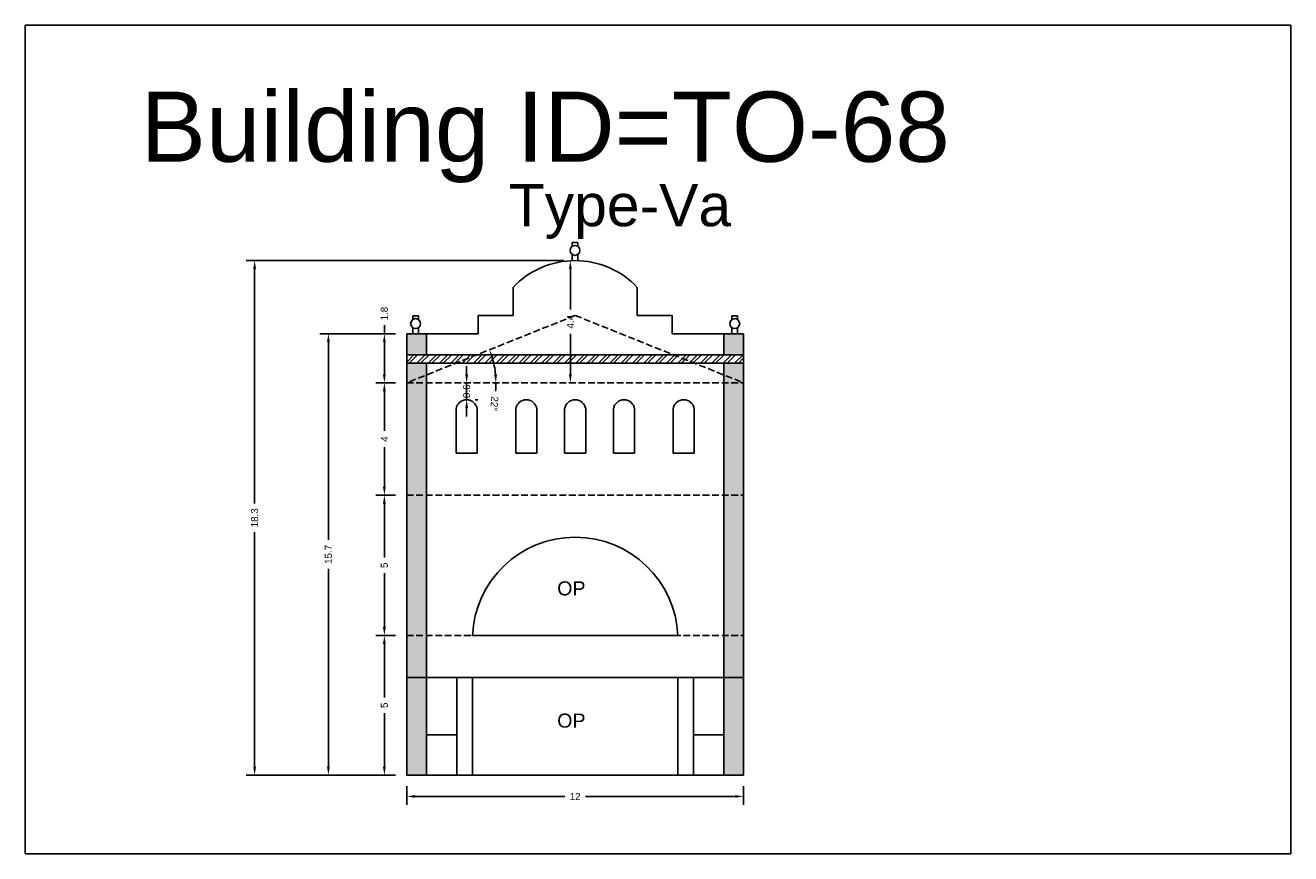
# Model space of a CAD drawing. Header units: metres. Extents: x 3416649 to 3417130, y -6713042 to -6712690.
# Tile 52 of 70: x 3416959 to 3417004, y -6713004 to -6712974. Entities that reach past the tile are written whole.
import ezdxf

# ---------------------------------------------------------------- set-up
doc = ezdxf.new("R2010")
doc.units = ezdxf.units.M
doc.linetypes.add('ACAD_ISO02W100', pattern=[15, 12, -3])
doc.layers.add('Dotted', color=7, linetype='ACAD_ISO02W100', plot=False)
doc.styles.get("Standard").update_dxf_attribs({"font": 'arial.ttf'})
doc.dimstyles.new('ISO-25', dxfattribs={"dimtxt": 0.25, "dimasz": 0.3, "dimexe": 0.3, "dimexo": 0.4, "dimgap": 0.2, "dimtad": 0, "dimdec": 1, "dimdsep": 46, "dimtxsty": 'Standard', "dimcen": 2.5, "dimadec": 0, "dimazin": 0, "dimtfac": 1, "dimtdec": 1, "dimtmove": 0, "dimatfit": 3, "dimfxl": 1, "dimarcsym": 0})

# ---------------------------------------------------------------- blocks, each defined once
blk = doc.blocks.new('*D536')
at = {"color": 0, "lineweight": -2, "transparency": 16777216}
for p, q in [((3416972.5, -6712995.897), (3416971.804, -6712995.897)), ((3416972.104, -6712996.197), (3416972.104, -6712998.099)), ((3416972.104, -6713000.567), (3416972.104, -6712998.665)), ((3416972.5, -6713000.867), (3416971.804, -6713000.867))]:
    blk.add_line(p, q, dxfattribs=at)
at = {"color": 0, "transparency": 16777216}
for points in [[(3416972.054, -6712996.197), (3416972.154, -6712996.197), (3416972.104, -6712995.897)], [(3416972.054, -6713000.567), (3416972.154, -6713000.567), (3416972.104, -6713000.867)]]:
    blk.add_solid(points, dxfattribs=at)
at = {"layer": 'Defpoints', "color": 0, "transparency": 16777216}
for p in [(3416972.104, -6712995.897), (3416972.9, -6712995.897), (3416972.9, -6713000.867)]:
    blk.add_point(p, dxfattribs=at)
at = {"color": 0, "transparency": 16777216, "insert": (3416972.104, -6712998.382), "char_height": 0.25, "attachment_point": 5, "rotation": 90}
blk.add_mtext('5', dxfattribs=at)
blk = doc.blocks.new('*D537')
at = {"color": 0, "lineweight": -2, "transparency": 16777216}
for p, q in [((3416972.5, -6712990.897), (3416971.804, -6712990.897)), ((3416972.104, -6712991.197), (3416972.104, -6712993.114)), ((3416972.104, -6712995.597), (3416972.104, -6712993.68)), ((3416972.5, -6712995.897), (3416971.804, -6712995.897))]:
    blk.add_line(p, q, dxfattribs=at)
at = {"color": 0, "transparency": 16777216}
for points in [[(3416972.054, -6712991.197), (3416972.154, -6712991.197), (3416972.104, -6712990.897)], [(3416972.054, -6712995.597), (3416972.154, -6712995.597), (3416972.104, -6712995.897)]]:
    blk.add_solid(points, dxfattribs=at)
at = {"layer": 'Defpoints', "color": 0, "transparency": 16777216}
for p in [(3416972.104, -6712990.897), (3416972.9, -6712990.897), (3416972.9, -6712995.897)]:
    blk.add_point(p, dxfattribs=at)
at = {"color": 0, "transparency": 16777216, "insert": (3416972.104, -6712993.397), "char_height": 0.25, "attachment_point": 5, "rotation": 90}
blk.add_mtext('5', dxfattribs=at)
blk = doc.blocks.new('*D538')
at = {"color": 0, "lineweight": -2, "transparency": 16777216}
for p, q in [((3416972.5, -6712986.897), (3416971.804, -6712986.897)), ((3416972.104, -6712987.197), (3416972.104, -6712988.61)), ((3416972.104, -6712990.597), (3416972.104, -6712989.183)), ((3416972.5, -6712990.897), (3416971.804, -6712990.897))]:
    blk.add_line(p, q, dxfattribs=at)
at = {"color": 0, "transparency": 16777216}
for points in [[(3416972.054, -6712987.197), (3416972.154, -6712987.197), (3416972.104, -6712986.897)], [(3416972.054, -6712990.597), (3416972.154, -6712990.597), (3416972.104, -6712990.897)]]:
    blk.add_solid(points, dxfattribs=at)
at = {"layer": 'Defpoints', "color": 0, "transparency": 16777216}
for p in [(3416972.104, -6712986.897), (3416972.9, -6712986.897), (3416972.9, -6712990.897)]:
    blk.add_point(p, dxfattribs=at)
at = {"color": 0, "transparency": 16777216, "insert": (3416972.104, -6712988.897), "char_height": 0.25, "attachment_point": 5, "rotation": 90}
blk.add_mtext('4', dxfattribs=at)
blk = doc.blocks.new('*D539')
at = {"color": 0, "lineweight": -2, "transparency": 16777216}
for p, q in [((3416972.5, -6712985.147), (3416971.804, -6712985.147)), ((3416972.104, -6712985.147), (3416972.104, -6712984.847)), ((3416972.104, -6712986.597), (3416972.104, -6712985.447)), ((3416972.5, -6712986.897), (3416971.804, -6712986.897))]:
    blk.add_line(p, q, dxfattribs=at)
at = {"color": 0, "transparency": 16777216}
for points in [[(3416972.054, -6712985.447), (3416972.154, -6712985.447), (3416972.104, -6712985.147)], [(3416972.054, -6712986.597), (3416972.154, -6712986.597), (3416972.104, -6712986.897)]]:
    blk.add_solid(points, dxfattribs=at)
at = {"layer": 'Defpoints', "color": 0, "transparency": 16777216}
for p in [(3416972.104, -6712985.147), (3416972.9, -6712985.147), (3416972.9, -6712986.897)]:
    blk.add_point(p, dxfattribs=at)
at = {"color": 0, "transparency": 16777216, "insert": (3416972.104, -6712984.431), "char_height": 0.25, "attachment_point": 5, "rotation": 90}
blk.add_mtext('1.8', dxfattribs=at)
blk = doc.blocks.new('*D540')
at = {"color": 0, "lineweight": -2, "transparency": 16777216}
for p, q in [((3416978.5, -6712982.541), (3416978.429, -6712982.541)), ((3416978.729, -6712982.841), (3416978.729, -6712984.287)), ((3416978.729, -6712986.597), (3416978.729, -6712985.151)), ((3416978.5, -6712986.897), (3416978.429, -6712986.897))]:
    blk.add_line(p, q, dxfattribs=at)
at = {"color": 0, "transparency": 16777216}
for points in [[(3416978.679, -6712982.841), (3416978.779, -6712982.841), (3416978.729, -6712982.541)], [(3416978.679, -6712986.597), (3416978.779, -6712986.597), (3416978.729, -6712986.897)]]:
    blk.add_solid(points, dxfattribs=at)
at = {"layer": 'Defpoints', "color": 0, "transparency": 16777216}
for p in [(3416978.9, -6712982.541), (3416978.729, -6712986.897), (3416978.9, -6712986.897)]:
    blk.add_point(p, dxfattribs=at)
at = {"color": 0, "transparency": 16777216, "insert": (3416978.729, -6712984.719), "char_height": 0.25, "attachment_point": 5, "rotation": 90}
blk.add_mtext('4.4', dxfattribs=at)
blk = doc.blocks.new('*D541')
at = {"color": 0, "lineweight": -2, "transparency": 16777216}
for p, q in [((3416972.5, -6712985.147), (3416969.81, -6712985.147)), ((3416970.11, -6712985.447), (3416970.11, -6712992.494)), ((3416970.11, -6713000.567), (3416970.11, -6712993.52)), ((3416972.5, -6713000.867), (3416969.81, -6713000.867))]:
    blk.add_line(p, q, dxfattribs=at)
at = {"color": 0, "transparency": 16777216}
for points in [[(3416970.06, -6712985.447), (3416970.16, -6712985.447), (3416970.11, -6712985.147)], [(3416970.06, -6713000.567), (3416970.16, -6713000.567), (3416970.11, -6713000.867)]]:
    blk.add_solid(points, dxfattribs=at)
at = {"layer": 'Defpoints', "color": 0, "transparency": 16777216}
for p in [(3416970.11, -6712985.147), (3416972.9, -6712985.147), (3416972.9, -6713000.867)]:
    blk.add_point(p, dxfattribs=at)
at = {"color": 0, "transparency": 16777216, "insert": (3416970.11, -6712993.007), "char_height": 0.25, "attachment_point": 5, "rotation": 90}
blk.add_mtext('15.7', dxfattribs=at)
blk = doc.blocks.new('*D542')
at = {"color": 0, "lineweight": -2, "transparency": 16777216}
for p, q in [((3416978.5, -6712982.541), (3416967.184, -6712982.541)), ((3416967.484, -6712982.841), (3416967.484, -6712991.191)), ((3416967.484, -6713000.567), (3416967.484, -6712992.217)), ((3416972.5, -6713000.867), (3416967.184, -6713000.867))]:
    blk.add_line(p, q, dxfattribs=at)
at = {"color": 0, "transparency": 16777216}
for points in [[(3416967.434, -6712982.841), (3416967.534, -6712982.841), (3416967.484, -6712982.541)], [(3416967.434, -6713000.567), (3416967.534, -6713000.567), (3416967.484, -6713000.867)]]:
    blk.add_solid(points, dxfattribs=at)
at = {"layer": 'Defpoints', "color": 0, "transparency": 16777216}
for p in [(3416967.484, -6712982.541), (3416978.9, -6712982.541), (3416972.9, -6713000.867)]:
    blk.add_point(p, dxfattribs=at)
at = {"color": 0, "transparency": 16777216, "insert": (3416967.484, -6712991.704), "char_height": 0.25, "attachment_point": 5, "rotation": 90}
blk.add_mtext('18.3', dxfattribs=at)
blk = doc.blocks.new('*D543')
at = {"color": 0, "lineweight": -2, "transparency": 16777216}
for p, q in [((3416972.9, -6713001.267), (3416972.9, -6713001.928)), ((3416984.9, -6713001.267), (3416984.9, -6713001.928)), ((3416973.2, -6713001.628), (3416978.534, -6713001.628)), ((3416984.6, -6713001.628), (3416979.266, -6713001.628))]:
    blk.add_line(p, q, dxfattribs=at)
at = {"color": 0, "transparency": 16777216}
for points in [[(3416973.2, -6713001.578), (3416973.2, -6713001.678), (3416972.9, -6713001.628)], [(3416984.6, -6713001.578), (3416984.6, -6713001.678), (3416984.9, -6713001.628)]]:
    blk.add_solid(points, dxfattribs=at)
at = {"layer": 'Defpoints', "color": 0, "transparency": 16777216}
for p in [(3416972.9, -6713000.867), (3416984.9, -6713000.867), (3416984.9, -6713001.628)]:
    blk.add_point(p, dxfattribs=at)
at = {"color": 0, "transparency": 16777216, "insert": (3416978.9, -6713001.628), "char_height": 0.25, "attachment_point": 5}
blk.add_mtext('12', dxfattribs=at)
blk = doc.blocks.new('*D544')
at = {"color": 0, "lineweight": -2, "transparency": 16777216}
for start, end in [(5.4114, 16.39), (354.5886, 360)]:
    blk.add_arc((3416972.9, -6712986.897), 3.178, start, end, dxfattribs=at)
at = {"color": 0, "transparency": 16777216}
for points in [[(3416975.901, -6712986.016), (3416975.996, -6712985.984), (3416975.851, -6712985.717)], [(3416976.114, -6712986.595), (3416976.014, -6712986.599), (3416976.078, -6712986.897)]]:
    blk.add_solid(points, dxfattribs=at)
at = {"layer": 'Defpoints', "color": 0, "transparency": 16777216}
for p in [(3416978.9, -6712984.497), (3416975.976, -6712986.099), (3416972.9, -6712986.897), (3416972.9, -6712986.897), (3416984.9, -6712986.897)]:
    blk.add_point(p, dxfattribs=at)
at = {"color": 0, "transparency": 16777216, "insert": (3416976.021, -6712987.642), "char_height": 0.25, "attachment_point": 5, "rotation": 264.5886}
blk.add_mtext('22°', dxfattribs=at)
blk = doc.blocks.new('*D545')
at = {"color": 0, "lineweight": -2, "transparency": 16777216}
for p, q in [((3416975.035, -6712986.597), (3416975.035, -6712986.297)), ((3416975.035, -6712987.497), (3416975.035, -6712986.897)), ((3416975.435, -6712986.897), (3416975.335, -6712986.897)), ((3416975.035, -6712987.797), (3416975.035, -6712988.097)), ((3416975.435, -6712987.497), (3416975.335, -6712987.497))]:
    blk.add_line(p, q, dxfattribs=at)
at = {"color": 0, "transparency": 16777216}
for points in [[(3416974.985, -6712986.597), (3416975.085, -6712986.597), (3416975.035, -6712986.897)], [(3416974.985, -6712987.797), (3416975.085, -6712987.797), (3416975.035, -6712987.497)]]:
    blk.add_solid(points, dxfattribs=at)
at = {"layer": 'Defpoints', "color": 0, "transparency": 16777216}
for p in [(3416975.035, -6712986.897), (3416975.035, -6712986.897), (3416975.035, -6712987.497)]:
    blk.add_point(p, dxfattribs=at)
at = {"color": 0, "transparency": 16777216, "insert": (3416975.035, -6712987.197), "char_height": 0.25, "attachment_point": 5, "rotation": 90}
blk.add_mtext('0.6', dxfattribs=at)

msp = doc.modelspace()

# ---------------------------------------------------------------- hatches: boundary and pattern name
h = msp.add_hatch(color=256)
h.dxf.hatch_style = 1
h.paths.add_polyline_path([(3416972.9, -6712986.897), (3416973.6, -6712986.897), (3416973.6, -6712990.897), (3416972.9, -6712990.897)])
h.paths.add_polyline_path([(3416973.6, -6712986.617), (3416973.6, -6712986.897), (3416972.9, -6712986.897)], flags=17)
h.paths.add_polyline_path([(3416972.9, -6712986.197), (3416973.6, -6712986.197), (3416973.6, -6712986.617), (3416972.9, -6712986.897)])
h.paths.add_polyline_path([(3416972.9, -6712985.147), (3416973.6, -6712985.147), (3416973.6, -6712985.897), (3416972.9, -6712985.897)])
h.paths.add_polyline_path([(3416972.9, -6712990.897), (3416973.6, -6712990.897), (3416973.6, -6712995.897), (3416972.9, -6712995.897)])
h.paths.add_polyline_path([(3416972.9, -6712995.897), (3416973.6, -6712995.897), (3416973.6, -6712997.397), (3416972.9, -6712997.397)])
h.paths.add_polyline_path([(3416972.9, -6712997.397), (3416973.6, -6712997.397), (3416973.6, -6713000.867), (3416972.9, -6713000.867)])
h = msp.add_hatch(color=256)
h.dxf.hatch_style = 1
h.paths.add_polyline_path([(3416984.9, -6712986.897), (3416984.2, -6712986.897), (3416984.2, -6712990.897), (3416984.9, -6712990.897)])
h.paths.add_polyline_path([(3416984.2, -6712986.617), (3416984.2, -6712986.897), (3416984.9, -6712986.897)], flags=17)
h.paths.add_polyline_path([(3416984.9, -6712986.197), (3416984.2, -6712986.197), (3416984.2, -6712986.617), (3416984.9, -6712986.897)])
h.paths.add_polyline_path([(3416984.9, -6712985.147), (3416984.2, -6712985.147), (3416984.2, -6712985.897), (3416984.9, -6712985.897)])
h.paths.add_polyline_path([(3416984.9, -6712990.897), (3416984.2, -6712990.897), (3416984.2, -6712995.897), (3416984.9, -6712995.897)])
h.paths.add_polyline_path([(3416984.9, -6712995.897), (3416984.2, -6712995.897), (3416984.2, -6712997.397), (3416984.9, -6712997.397)])
h.paths.add_polyline_path([(3416984.9, -6712997.397), (3416984.2, -6712997.397), (3416984.2, -6713000.867), (3416984.9, -6713000.867)])
h = msp.add_hatch()
h.set_pattern_fill('ANSI32', color=256, scale=0.03)
h.set_pattern_definition([(45, (-84.31013, 0.07525), (-0.202055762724, 0.202055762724), []), (45, (-84.17543, 0.07525), (-0.202055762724, 0.202055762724), [])])
h.paths.add_polyline_path([(3416972.9, -6712985.897), (3416972.9, -6712986.197), (3416984.9, -6712986.197), (3416984.9, -6712985.897)])

# ---------------------------------------------------------------- linework, layer by layer
for points in [[(3416959.315, -6712974.161), (3417004.386, -6712974.161), (3417004.386, -6713003.668), (3416959.315, -6713003.668)], [(3416975.24, -6712997.397), (3416982.56, -6712997.397), (3416982.56, -6713000.867), (3416975.24, -6713000.867)]]:
    msp.add_lwpolyline(points, close=True)
for points in [[(3416978.796, -6712982.036), (3416978.796, -6712981.902)], [(3416978.796, -6712981.902), (3416978.996, -6712981.902)], [(3416978.996, -6712982.036), (3416978.996, -6712981.902)], [(3416978.796, -6712982.541), (3416978.796, -6712982.324)], [(3416978.996, -6712982.541), (3416978.996, -6712982.324)], [(3416976.69, -6712983.497), (3416976.69, -6712984.497)], [(3416981.11, -6712983.497), (3416981.11, -6712984.497)], [(3416973.116, -6712984.641), (3416973.116, -6712984.508)], [(3416973.316, -6712984.508), (3416973.116, -6712984.508)], [(3416973.316, -6712984.641), (3416973.316, -6712984.508)], [(3416975.44, -6712984.497), (3416975.44, -6712985.147)], [(3416975.44, -6712984.497), (3416976.69, -6712984.497)], [(3416982.36, -6712984.497), (3416981.11, -6712984.497)], [(3416982.36, -6712984.497), (3416982.36, -6712985.147)], [(3416984.484, -6712984.641), (3416984.484, -6712984.508)], [(3416984.484, -6712984.508), (3416984.684, -6712984.508)], [(3416984.684, -6712984.641), (3416984.684, -6712984.508)], [(3416972.9, -6712985.147), (3416975.44, -6712985.147)], [(3416972.9, -6712985.147), (3416972.9, -6713000.867)], [(3416973.116, -6712985.147), (3416973.116, -6712984.93)], [(3416973.316, -6712985.147), (3416973.316, -6712984.93)], [(3416973.6, -6712985.147), (3416973.6, -6712985.897)], [(3416982.36, -6712985.147), (3416984.9, -6712985.147)], [(3416984.2, -6712985.147), (3416984.2, -6712985.897)], [(3416984.484, -6712985.147), (3416984.484, -6712984.93)], [(3416984.684, -6712985.147), (3416984.684, -6712984.93)], [(3416984.9, -6712985.147), (3416984.9, -6713000.867)], [(3416972.9, -6712985.897), (3416984.9, -6712985.897)], [(3416972.9, -6712986.197), (3416984.9, -6712986.197)], [(3416973.6, -6712986.197), (3416973.6, -6713000.867)], [(3416984.2, -6712986.197), (3416984.2, -6713000.867)], [(3416974.66, -6712987.827), (3416974.66, -6712989.397)], [(3416975.41, -6712987.827), (3416975.41, -6712989.397)], [(3416976.785, -6712987.827), (3416976.785, -6712989.397)], [(3416977.535, -6712987.827), (3416977.535, -6712989.397)], [(3416978.525, -6712987.827), (3416978.525, -6712989.397)], [(3416979.275, -6712987.827), (3416979.275, -6712989.397)], [(3416980.265, -6712987.827), (3416980.265, -6712989.397)], [(3416981.015, -6712987.827), (3416981.015, -6712989.397)], [(3416974.66, -6712989.397), (3416975.41, -6712989.397)], [(3416976.785, -6712989.397), (3416977.535, -6712989.397)], [(3416978.525, -6712989.397), (3416979.275, -6712989.397)], [(3416981.015, -6712989.397), (3416980.265, -6712989.397)], [(3416972.9, -6712997.397), (3416984.9, -6712997.397)], [(3416974.69, -6712997.397), (3416974.69, -6713000.867)], [(3416975.24, -6712997.397), (3416975.24, -6713000.867)], [(3416982.56, -6712997.397), (3416982.56, -6713000.867)], [(3416983.11, -6712997.397), (3416983.11, -6713000.867)], [(3416974.69, -6712999.435), (3416973.6, -6712999.435)], [(3416983.11, -6712999.435), (3416984.2, -6712999.435)], [(3416972.9, -6713000.867), (3416984.9, -6713000.867)]]:
    msp.add_lwpolyline(points)
for points in [[(3416982.39, -6712989.397), (3416983.14, -6712989.397), (3416983.14, -6712987.827, 0.88), (3416982.39, -6712987.827)], [(3416982.56, -6712995.897), (3416975.24, -6712995.897, -0.956284)]]:
    msp.add_lwpolyline(points, format="xyb", close=True)
for centre in [(3416978.896, -6712982.18), (3416973.216, -6712984.786), (3416984.584, -6712984.786)]:
    msp.add_circle(centre, 0.176)
for centre, radius, start, end in [((3416978.9, -6712985.574), 3.033, 43.2266, 136.7734), ((3416975.035, -6712987.875), 0.378, 7.3044, 172.6956), ((3416977.16, -6712987.875), 0.378, 7.3044, 172.6956), ((3416978.9, -6712987.875), 0.378, 7.3044, 172.6956), ((3416980.64, -6712987.875), 0.378, 7.3044, 172.6956)]:
    msp.add_arc(centre, radius, start, end)
at = {"layer": 'Dotted', "ltscale": 0.02}
for points in [[(3416978.9, -6712984.497), (3416972.9, -6712986.897)], [(3416978.9, -6712984.497), (3416984.9, -6712986.897)], [(3416972.9, -6712986.897), (3416984.9, -6712986.897)], [(3416972.9, -6712990.897), (3416984.9, -6712990.897)], [(3416972.9, -6712995.897), (3416984.9, -6712995.897)]]:
    msp.add_lwpolyline(points, dxfattribs=at)

# ---------------------------------------------------------------- texts
at = {"attachment_point": 1}
for s, width, heights, insert, char_height in [('Building ID=TO-68', 67.86454, [0.517], (3416963.421, -6712976.522), 2.5), ('Type-Va ', 9.99112, [0.517], (3416976.537, -6712979.818), 1.5), ('OP', 67.86454, [0], (3416978.26, -6712993.967), 0.5), ('OP', 2.05828, [0], (3416978.26, -6712998.677), 0.5)]:
    msp.add_mtext_dynamic_manual_height_columns(s, width=width, gutter_width=12.5, heights=heights, dxfattribs=dict(at, insert=insert, char_height=char_height))

# ---------------------------------------------------------------- dimensions: what is measured, and where the dimension line sits
for base, p1, p2, picture, middle in [((3416967.484, -6712982.541), (3416972.9, -6713000.867), (3416978.9, -6712982.541), '*D542', (3416967.484, -6712991.704)), ((3416978.729, -6712986.897), (3416978.9, -6712982.541), (3416978.9, -6712986.897), '*D540', (3416978.729, -6712984.719)), ((3416972.103517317, -6712985.14663711), (3416972.900240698, -6712986.896637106), (3416972.900240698, -6712985.146637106), '*D539', (3416972.103517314, -6712984.430572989)), ((3416970.11, -6712985.147), (3416972.9, -6713000.867), (3416972.9, -6712985.147), '*D541', (3416970.11, -6712993.007)), ((3416972.104, -6712986.897), (3416972.9, -6712990.897), (3416972.9, -6712986.897), '*D538', (3416972.104, -6712988.897)), ((3416972.104, -6712990.897), (3416972.9, -6712995.897), (3416972.9, -6712990.897), '*D537', (3416972.104, -6712993.397)), ((3416972.104, -6712995.897), (3416972.9, -6713000.867), (3416972.9, -6712995.897), '*D536', (3416972.104, -6712998.382))]:
    dim = msp.add_linear_dim(base=base, p1=p1, p2=p2, angle=90, dimstyle='ISO-25')
    dim.commit()
    dim.dimension.update_dxf_attribs({"geometry": picture, "text_midpoint": middle})
dim = msp.add_angular_dim_2l(base=(3416975.976, -6712986.099), line1=((3416972.9, -6712986.897), (3416984.9, -6712986.897)), line2=((3416978.9, -6712984.497), (3416972.9, -6712986.897)), dimstyle='ISO-25')
dim.commit()
dim.dimension.update_dxf_attribs({"geometry": '*D544', "text_midpoint": (3416976.021, -6712987.642)})
dim = msp.add_linear_dim(base=(3416975.035, -6712986.897), p1=(3416975.035, -6712987.497), p2=(3416975.035, -6712986.897), angle=90, dimstyle='ISO-25')
dim.commit()
dim.dimension.update_dxf_attribs({"geometry": '*D545', "text_midpoint": (3416975.035, -6712987.197), "dimtype": 160})
dim = msp.add_linear_dim(base=(3416984.9, -6713001.628), p1=(3416972.9, -6713000.867), p2=(3416984.9, -6713000.867), dimstyle='ISO-25')
dim.commit()
dim.dimension.update_dxf_attribs({"geometry": '*D543', "text_midpoint": (3416978.9, -6713001.628)})

doc.saveas('drawing.dxf')
